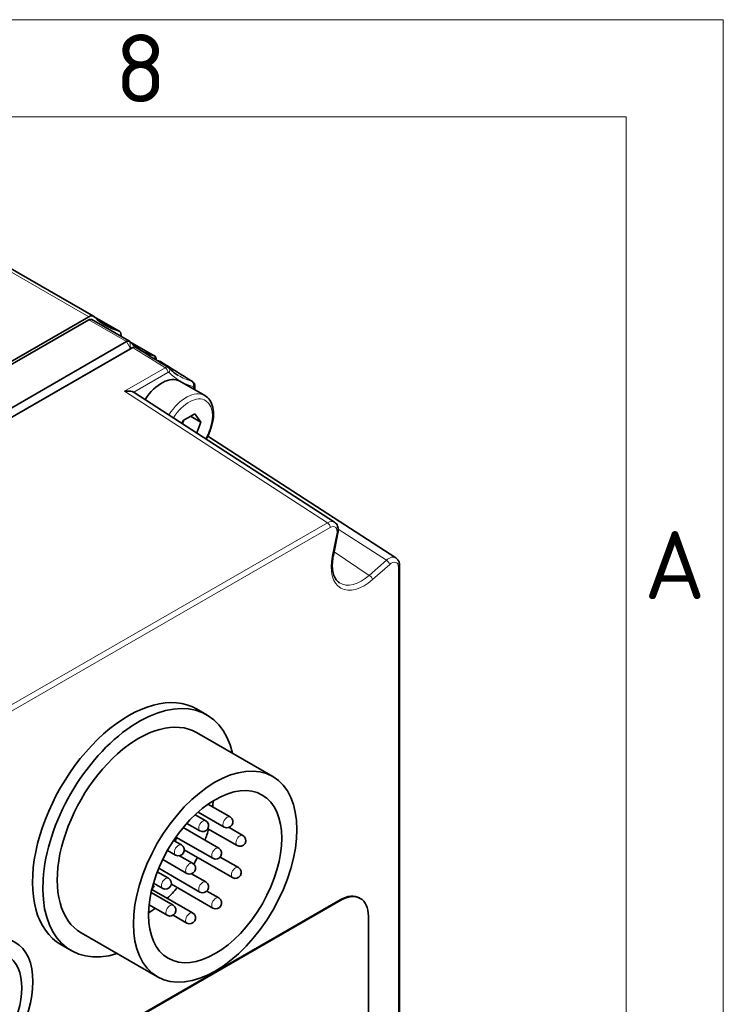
# Model space of a CAD drawing. Header units: millimetres. Extents: x 5 to 415, y 5 to 292.
# Tile 32 of 32: x 379 to 415, y 241 to 292. Entities that reach past the tile are written whole.
import ezdxf

# ---------------------------------------------------------------- set-up
doc = ezdxf.new("R2010")
doc.units = ezdxf.units.MM
for name, color, linetype, lineweight in [('Rahmen (ISO)', 7, 'Continuous', 70), ('Sichtbar (ISO)', 7, 'Continuous', 35), ('Sichtbar schmal (ISO)', 7, 'Continuous', 18)]:
    doc.layers.add(name, color=color, linetype=linetype, lineweight=lineweight)
doc.styles.add('Bezeichnungstext (ISO)', font='isocpeur.ttf')

# ---------------------------------------------------------------- blocks, each defined once
blk = doc.blocks.new('Ränder Basler-A3')
at = {"layer": 'Rahmen (ISO)', "color": 7, "lineweight": 18}
for p, q in [((5, 292), (415, 292)), ((415, 292), (415, 5))]:
    blk.add_line(p, q, dxfattribs=at)
at = {"layer": 'Rahmen (ISO)', "lineweight": 18}
for p, q in [((360, 287), (410, 287)), ((410, 287), (410, 10))]:
    blk.add_line(p, q, dxfattribs=at)
at = {"layer": 'Rahmen (ISO)', "char_height": 3.5, "attachment_point": 5, "style": 'Bezeichnungstext (ISO)'}
for s, insert in [('\\fISOCPEUR|b0|i0;\\H3.5000;8', (385, 289.5)), ('\\fISOCPEUR|b0|i0;\\H3.5000;A', (412.5, 263.917))]:
    blk.add_mtext(s, dxfattribs=dict(at, insert=insert))

msp = doc.modelspace()

# ---------------------------------------------------------------- linework, layer by layer
at = {"layer": 'Sichtbar (ISO)'}
for p, q in [((372.11106725, 282.75813524), (382.57624761, 276.73163867)), ((346.0592247, 255.82205236), (382.3267315, 276.70712052)), ((346.0592247, 255.65854293), (382.3267315, 276.54361109)), ((382.47644117, 276.55832198), (384.41603507, 275.44138414)), ((382.60930616, 276.7067477), (383.88793069, 275.9704368)), ((384.2663254, 275.42667325), (347.9988186, 254.54160509)), ((383.99196797, 275.74074294), (383.99196797, 275.68558814)), ((384.44134541, 275.42095507), (385.72771815, 274.68018227)), ((384.44356561, 275.04343771), (348.24584246, 254.19855528)), ((348.38721535, 254.27637329), (384.58493851, 275.12125572)), ((385.79014052, 274.54236596), (385.79014052, 274.47947763)), ((388.29393664, 272.64862388), (387.02114443, 273.38157616)), ((394.98269719, 266.12053056), (384.65709121, 272.8104884)), ((387.78412942, 272.94220233), (387.78412942, 273.14735464)), ((387.12451488, 271.21184515), (387.18101057, 271.35751563)), ((387.18101057, 271.35751563), (387.79338301, 271.71015747)), ((388.09956923, 271.27331804), (387.56718416, 271.57989821)), ((387.79338301, 271.71015747), (388.09956923, 271.27331804)), ((388.09956923, 271.27331804), (387.8847092, 270.71931542)), ((388.45099179, 270.56034969), (398.1385622, 264.28911272)), ((395.15432301, 265.57482725), (394.91808375, 264.41942651)), ((398.32645056, 263.89606654), (398.32645056, 222.89927177)), ((387.8709202, 256.50811481), (388.40125029, 256.20271802)), ((387.87726647, 255.29280542), (391.8017091, 253.0328692)), ((388.46001189, 251.603865), (389.59736001, 250.94890978)), ((387.80159075, 251.06478185), (388.345781, 250.75140353)), ((387.95348466, 251.20318045), (389.29794068, 250.42895972)), ((387.36995832, 250.62096825), (388.04636168, 250.23145346)), ((387.1790182, 250.39836572), (389.01753244, 249.33963578)), ((388.4581738, 250.34547543), (389.96262105, 249.47912188)), ((389.55230533, 250.40778117), (390.26204038, 249.99907194)), ((386.69054492, 249.73988761), (387.094202, 249.50743695)), ((386.8121277, 249.91726972), (388.71811312, 248.81968572)), ((386.37584799, 249.22873533), (386.79478267, 248.98748689)), ((387.0019152, 248.95300884), (387.67402956, 248.56596392)), ((387.24439619, 249.25505665), (389.72927582, 247.82410964)), ((386.13043327, 248.76248772), (387.37461023, 248.04601386)), ((389.09385055, 248.8824009), (390.02869514, 248.3440597)), ((385.85288933, 248.12413162), (386.42952163, 247.79207117)), ((385.92509522, 248.30545314), (388.04636168, 247.08389703)), ((387.62015427, 248.02170774), (388.345781, 247.6038471)), ((385.62940486, 247.44898377), (385.62940486, 247.37260743)), ((385.62940486, 247.37260743), (385.69358311, 247.40956523)), ((385.65673712, 247.54471398), (386.1301023, 247.27212111)), ((385.69358311, 247.40956523), (385.69358311, 247.37213297)), ((386.57732663, 247.49356016), (388.71811312, 246.26076322)), ((385.53269934, 247.0566283), (386.66286686, 246.4058081)), ((385.56967108, 247.21886088), (387.67402956, 246.00704142)), ((385.58384976, 247.25196519), (385.58384976, 247.27655624)), ((385.62052305, 247.27308393), (385.58384976, 247.25196519)), ((385.58772826, 247.2919692), (385.62052305, 247.27308393)), ((385.61140444, 247.38297319), (385.62940486, 247.37260743)), ((385.66108202, 247.3908491), (385.69358311, 247.37213297)), ((388.40811611, 247.1316528), (389.01753244, 246.78071328)), ((380.42320005, 238.12939777), (395.27244245, 246.68050776)), ((380.45855539, 238.10903798), (395.30779779, 246.66014797)), ((385.43092567, 246.42286167), (386.36344754, 245.88585804)), ((396.27050688, 246.77858038), (396.30586221, 246.7582206)), ((386.67230153, 245.89152404), (387.37461023, 245.48709136)), ((396.72201135, 245.83944515), (396.72201135, 228.67095553)), ((381.93878315, 244.98046253), (385.86322578, 242.72052631)), ((380.88446924, 244.3759467), (381.41479933, 244.07054992))]:
    msp.add_line(p, q, dxfattribs=at)
for centre in [(388.19607134, 250.49142849), (389.44765034, 250.68893475), (390.11233072, 249.73909691), (386.94449234, 249.24746192), (388.86782278, 249.07966075), (387.5243199, 248.30598889), (389.87898548, 248.08408467), (386.27981196, 247.53209614), (388.19607134, 247.34387206), (386.5131572, 246.14583307), (388.86782278, 246.52073825), (387.5243199, 245.74706639)]:
    msp.add_arc(centre, 0.3, 240.064007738, 60.064007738, dxfattribs=at)
for centre, major_axis, ratio, start_param, end_param in [((382.3267315, 276.29834695), (0.24951611, 0.43329172), 0.5780931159, 6.1281326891, 7.0666497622), ((382.3267315, 276.29834695), (0.14970966, 0.25997503), 0.5780931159, 0, 0.783464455), ((387.23226384, 283.27841418), (-4.04216091, -7.01932583), 0.5780931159, 6.1281326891, 6.4343705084), ((383.63841458, 275.53714509), (0.24951611, 0.43329172), 0.5780931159, 5.4958534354, 6.4343705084), ((384.2663254, 275.18140911), (0.14970966, 0.25997503), 0.5780931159, 6.1244571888, 7.0666497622), ((389.0706452, 281.98617137), (-4.04216091, -7.01932583), 0.5780931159, 6.1244571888, 6.4380460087), ((28191.60142401, 15838.30782344), (38803.6121411, -911.99074159), 0.59043254, 3.927441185, 3.9275031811), ((385.57800848, 274.42020724), (0.14970966, 0.25997503), 0.5780931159, 5.4958534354, 6.4380460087), ((757.63841693, 31837.5833902), (18618.42266555, -34112.25434211), 0.5631125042, 5.499506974, 5.4995688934), ((386.07298323, 271.73506763), (0.9481612, 1.64650853), 0.5780931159, 0, 1.4705371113), ((384.29690526, 272.20977287), (0.34976761, 0.60708597), 0.5775777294, 6.2530143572, 6.3019985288), ((384.37769472, 250.44203076), (-3.49322548, -6.06608405), 0.5780931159, 3.1415926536, 6.2831853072), ((384.90802481, 250.13663397), (-3.49322548, -6.06608405), 0.5780931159, 2.5867816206, 6.8379963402), ((384.90802481, 250.13663397), (-2.96924166, -5.15617145), 0.5780931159, 3.1415926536, 6.2831853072), ((385.29693354, 249.91267633), (2.42030623, 4.20292967), 0.5780931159, 5.3909017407, 5.4684113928), ((385.29693354, 249.91267633), (2.42030623, 4.20292967), 0.5780931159, 4.9966365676, 5.1267460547), ((386.97984768, 249.75358709), (0.14970966, 0.25997503), 0.5780931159, 1.3757384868, 2.1185964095), ((385.29693354, 249.91267633), (2.42030623, 4.20292967), 0.5780931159, 4.7145549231, 4.7953633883), ((385.29693354, 249.91267633), (2.42030623, 4.20292967), 0.5780931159, 4.2419697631, 4.4071756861), ((395.27244245, 245.04541351), (0.99806442, 1.73316687), 0.5780931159, 0, 0.783464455), ((395.30779779, 245.02505372), (0.99806442, 1.73316687), 0.5780931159, 5.4958534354, 7.0666497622), ((385.29693354, 249.91267633), (2.42030623, 4.20292967), 0.5780931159, 3.9563665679, 4.0566277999)]:
    msp.add_ellipse(centre, major_axis=major_axis, ratio=ratio, start_param=start_param, end_param=end_param, dxfattribs=at)
for centre, major_axis in [((388.83246744, 247.87669776), (-2.96924166, -5.15617145)), ((388.83246744, 247.87669776), (2.42030623, 4.20292967)), ((376.31667742, 240.66933363), (2.20821754, 3.8346317)), ((376.31667742, 240.66933363), (1.80899177, 3.14136496))]:
    msp.add_ellipse(centre, major_axis=major_axis, ratio=0.5780931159, dxfattribs=at)
for points in [[(384.44520349, 275.04436008), (384.44465801, 275.04405983), (384.44411202, 275.04375236), (384.44356561, 275.04343771)], [(384.44520284, 275.04435968), (384.49275826, 275.07053401), (384.54029834, 275.09670454), (384.58784117, 275.12287577)], [(385.83581882, 274.45099975), (385.88525294, 274.43456031), (385.93539085, 274.41941336), (385.98632333, 274.40553615)], [(385.69358311, 247.37213297), (385.65719633, 247.35117922), (385.62281513, 247.30752975), (385.62052305, 247.27308393)]]:
    msp.add_open_spline(points, degree=3, dxfattribs=at)
for points, knots in [([(384.58493851, 275.12125572), (384.60632831, 275.1333575), (384.62744249, 275.14169553), (384.67998068, 275.15312184), (384.70973799, 275.14980081), (384.73500762, 275.13572934), (384.73637716, 275.13492272), (384.73772676, 275.13408324)], [22.2568529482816, 22.2568529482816, 22.2568529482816, 22.2568529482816, 22.259986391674, 22.259986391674, 22.2649999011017, 22.2649999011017, 22.2652915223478, 22.2652915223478, 22.2652915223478, 22.2652915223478]), ([(385.98632333, 274.40553615), (385.99569057, 274.40295018), (386.00445426, 274.39919403), (386.01294395, 274.39407011), (386.01334462, 274.39382442), (386.01374356, 274.3935759)], [22.519673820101, 22.519673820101, 22.519673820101, 22.519673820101, 22.5213784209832, 22.5213784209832, 22.5214632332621, 22.5214632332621, 22.5214632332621, 22.5214632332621]), ([(386.41602006, 274.09020156), (386.41902206, 274.08833446), (386.42197783, 274.08640144), (386.42778459, 274.08241393), (386.43063557, 274.08035944), (386.43622205, 274.07614058), (386.43895753, 274.07397624), (386.44430411, 274.06955019), (386.44691521, 274.06728851), (386.45200605, 274.06268087), (386.4544858, 274.06033492), (386.45689738, 274.05795346)], [0.0079929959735, 0.0079929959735, 0.0079929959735, 0.0079929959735, 0.0082535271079, 0.0082535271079, 0.0085140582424, 0.0085140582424, 0.0087745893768, 0.0087745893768, 0.0090351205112, 0.0090351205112, 0.0092956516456, 0.0092956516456, 0.0092956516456, 0.0092956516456]), ([(386.45689738, 274.05795346), (386.4857862, 274.02942549), (386.51516741, 274.00165831), (386.57489777, 273.94765409), (386.60524693, 273.92141705), (386.66689738, 273.87048083), (386.69819867, 273.84578164), (386.76173853, 273.79792836), (386.7939771, 273.77477425), (386.85937748, 273.7300181), (386.8925393, 273.70841605), (386.92615605, 273.68759357)], [3.77837025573, 3.77837025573, 3.77837025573, 3.77837025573, 3.80477049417, 3.80477049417, 3.83117073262, 3.83117073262, 3.85757097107, 3.85757097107, 3.88397120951, 3.88397120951, 3.91037144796, 3.91037144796, 3.91037144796, 3.91037144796]), ([(387.67000929, 273.36247753), (387.68753123, 273.35156999), (387.70337594, 273.33841333), (387.73039621, 273.30968696), (387.74157541, 273.29415107), (387.75933887, 273.26302439), (387.76596488, 273.24748142), (387.77588903, 273.21709374), (387.77916547, 273.2022897), (387.78328327, 273.17391046), (387.78412942, 273.16032448), (387.78412942, 273.14735464)], [0.0016593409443, 0.0016593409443, 0.0016593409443, 0.0016593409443, 0.0031866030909, 0.0031866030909, 0.0047138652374, 0.0047138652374, 0.0062411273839, 0.0062411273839, 0.0077683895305, 0.0077683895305, 0.009295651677, 0.009295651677, 0.009295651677, 0.009295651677]), ([(384.64001471, 272.82055179), (384.61738797, 272.83262352), (384.58818046, 272.84396888), (384.51948171, 272.86320525), (384.47937304, 272.8709613), (384.35092447, 272.88550231), (384.25437754, 272.88304705), (384.16432789, 272.86868999)], [0.126506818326, 0.126506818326, 0.126506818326, 0.126506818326, 0.13983947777, 0.13983947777, 0.153924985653, 0.153924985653, 0.182096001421, 0.182096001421, 0.182096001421, 0.182096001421]), ([(388.29393664, 272.64862388), (388.39658025, 272.58951535), (388.48479189, 272.50633809), (388.62812947, 272.29937099), (388.68023996, 272.17319645), (388.74671652, 271.88166402), (388.75570627, 271.71294551), (388.7264261, 271.35579241), (388.68659166, 271.16682049), (388.5635807, 270.79163916), (388.48069581, 270.60549738), (388.37621345, 270.42141054), (388.37192205, 270.41392163), (388.3675999, 270.40645063)], [5.4958534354, 5.4958534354, 5.4958534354, 5.4958534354, 5.7632822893, 5.7632822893, 6.0542330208, 6.0542330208, 6.3823423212, 6.3823423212, 6.7203421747, 6.7203421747, 7.0558415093, 7.0558415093, 7.0701030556, 7.0701030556, 7.0701030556, 7.0701030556]), ([(394.98269719, 266.12053056), (395.01887217, 266.09709279), (395.0505317, 266.06730159), (395.10168262, 266.00098057), (395.12130395, 265.96459634), (395.1501666, 265.88961182), (395.15950742, 265.85095831), (395.17018743, 265.77287829), (395.17153234, 265.73340301), (395.16765583, 265.65418954), (395.16242178, 265.61443675), (395.15432301, 265.57482725)], [-0.1024196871, -0.1024196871, -0.1024196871, -0.1024196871, 0.1012345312, 0.1012345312, 0.3048887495, 0.3048887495, 0.5085429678, 0.5085429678, 0.7121971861, 0.7121971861, 0.9158514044, 0.9158514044, 0.9158514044, 0.9158514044]), ([(394.91808375, 264.41942651), (394.89030455, 264.28356381), (394.87326492, 264.15147549), (394.86072671, 263.90125947), (394.86524086, 263.78315486), (394.89421216, 263.56676088), (394.91866343, 263.4685264), (394.98400099, 263.29605371), (395.02479085, 263.22187561), (395.1186115, 263.09805197), (395.17150767, 263.04827773), (395.23013021, 263.00931625)], [-1.0466043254, -1.0466043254, -1.0466043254, -1.0466043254, -0.8443050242, -0.8443050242, -0.6420057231, -0.6420057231, -0.4397064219, -0.4397064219, -0.2374071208, -0.2374071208, -0.0351078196, -0.0351078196, -0.0351078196, -0.0351078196]), ([(398.1385622, 264.28911272), (398.16545975, 264.27170063), (398.18992684, 264.25078557), (398.23238636, 264.20435442), (398.25039709, 264.17888758), (398.28009172, 264.12567637), (398.29181174, 264.0979352), (398.30988645, 264.04144765), (398.31625683, 264.01268587), (398.3245383, 263.95468434), (398.32645056, 263.92543323), (398.32645056, 263.89606654)], [0.1589163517, 0.1589163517, 0.1589163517, 0.1589163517, 0.31030336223, 0.31030336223, 0.46169037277, 0.46169037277, 0.61307738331, 0.61307738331, 0.76446439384, 0.76446439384, 0.91585140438, 0.91585140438, 0.91585140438, 0.91585140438])]:
    msp.add_open_spline(points, degree=3, knots=knots, dxfattribs=at)
msp.add_rational_spline([(387.15136483, 271.19444907), (387.18023571, 271.29070867), (387.21971989, 271.37980685)], [1.06969679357, 1.08182949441, 1.07472878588], degree=2, dxfattribs=at)
at = {"layer": 'Sichtbar schmal (ISO)'}
for p, q in [((371.86155114, 282.73361708), (382.3267315, 276.70712052)), ((382.3267315, 276.54361109), (384.2663254, 275.42667325)), ((382.62506223, 276.69109295), (383.84735931, 275.98721887)), ((384.47696196, 275.06184063), (384.2663254, 275.42667325)), ((384.43790825, 275.42443633), (384.47810025, 275.06246719)), ((384.45096794, 275.41127101), (385.70274551, 274.69042025)), ((384.58493851, 275.12125572), (384.44356561, 275.04343771)), ((385.74323117, 274.50865437), (385.70274551, 274.69042025)), ((386.26323654, 274.0773711), (384.16432789, 272.86868999)), ((384.64001471, 272.82055179), (386.40095592, 273.83461039)), ((394.62068959, 266.09401555), (384.16432789, 272.86868999)), ((387.72555077, 273.0659155), (387.72555077, 272.97593553)), ((394.62068959, 266.09401555), (363.40468734, 248.11791539)), ((363.54240671, 247.87515468), (394.75840897, 265.85125484)), ((395.16874788, 265.77461746), (397.64865531, 264.16925239)), ((395.09979829, 265.53345226), (394.86355903, 264.37805153)), ((396.76699839, 263.38840336), (394.95368776, 264.59355885)), ((397.64865531, 264.16925239), (396.76699839, 263.38840336)), ((396.94130777, 263.17228297), (397.82296469, 263.953132)), ((398.26787192, 263.8146274), (398.26787192, 222.81783263)), ((395.27244245, 246.68050776), (395.30779779, 246.66014797))]:
    msp.add_line(p, q, dxfattribs=at)
for centre, major_axis, ratio, start_param, end_param in [((386.25953456, 273.91604953), (0.09980644, -0.17331669), 0.5780931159, 0.7873318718, 2.3319482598), ((386.31636759, 273.91564612), (0.14052978, 0.14230734), 0.8067406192, 4.9210121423, 6.2831853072), ((391.21529388, 280.64179616), (-4.17597738, -7.25170187), 0.5780931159, 6.1326310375, 6.42987216), ((391.0775745, 280.72110348), (-4.07620514, -7.07844458), 0.5780931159, 6.2646322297, 6.42987216), ((387.55547367, 273.19656247), (0.05378172, 0.19263314), 0.8072078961, 4.5089384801, 6.0535548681), ((387.34577543, 271.00211535), (0.9481612, 1.64650853), 0.5780931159, 0, 1.5111270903), ((387.58412942, 273.14735464), (0.2, 0), 0.575861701, 5.4977871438, 6.2831853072), ((387.48719679, 270.92067621), (0.84835476, 1.47319184), 0.5780931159, 4.7098366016, 7.7958946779), ((394.61667178, 265.52359842), (0.35856456, 0.60157039), 0.5791110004, 6.2615261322, 7.0749578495), ((394.61698761, 265.93269398), (-0.09980644, 0.17331669), 0.5780931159, 3.9289245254, 5.4735409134), ((394.75809313, 265.44215927), (0.24983401, 0.43363284), 0.5775777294, 5.2347432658, 7.0664460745), ((394.95837694, 265.6148914), (0.19594607, -0.04006416), 0.4066181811, 5.5980662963, 6.2831853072), ((396.50387292, 264.81688932), (-1.19932823, -2.08264503), 0.5773019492, 5.2346525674, 7.3278612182), ((394.72213768, 264.45949067), (0.19594607, -0.04006416), 0.4066181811, 5.5980662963, 6.2831853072), ((397.77277598, 263.69203373), (0.3584208, 0.60165473), 0.5764998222, 6.2617104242, 7.3364781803), ((397.68154333, 264.03457114), (-0.13260257, 0.14972161), 0.4093510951, 3.8278059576, 5.3724223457), ((397.91419733, 263.61059459), (0.2496544, 0.4337368), 0.5775766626, 5.496064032, 7.3277668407), ((398.12645056, 263.89606654), (0.2, 0), 0.575861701, 5.4977871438, 6.2831853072), ((396.36245156, 264.89832846), (-1.0885625, -1.91594098), 0.5771379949, 6.2427980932, 7.3245102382), ((396.79988641, 263.25372211), (-0.13260257, 0.14972161), 0.4093510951, 3.8278059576, 5.3724223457), ((389.44765034, 250.68893475), (0.14970966, 0.25997503), 0.5780931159, 0, 3.1415926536), ((388.19607134, 250.49142849), (0.14970966, 0.25997503), 0.5780931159, 0, 3.1415926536), ((390.11233072, 249.73909691), (0.14970966, 0.25997503), 0.5780931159, 0, 3.1415926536), ((386.94449234, 249.24746192), (0.14970966, 0.25997503), 0.5780931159, 0, 3.1415926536), ((388.86782278, 249.07966075), (0.14970966, 0.25997503), 0.5780931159, 0, 3.1415926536), ((387.5243199, 248.30598889), (0.14970966, 0.25997503), 0.5780931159, 0, 3.1415926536), ((389.87898548, 248.08408467), (0.14970966, 0.25997503), 0.5780931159, 0, 3.1415926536), ((386.27981196, 247.53209614), (0.14970966, 0.25997503), 0.5780931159, 0, 3.1415926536), ((388.19607134, 247.34387206), (0.14970966, 0.25997503), 0.5780931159, 0, 3.1415926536), ((386.5131572, 246.14583307), (0.14970966, 0.25997503), 0.5780931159, 0, 3.1415926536), ((388.86782278, 246.52073825), (0.14970966, 0.25997503), 0.5780931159, 0, 3.1415926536), ((387.5243199, 245.74706639), (0.14970966, 0.25997503), 0.5780931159, 0, 3.1415926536)]:
    msp.add_ellipse(centre, major_axis=major_axis, ratio=ratio, start_param=start_param, end_param=end_param, dxfattribs=at)
for points in [[(384.58493851, 275.12125572), (385.14435333, 274.77328417), (385.70378609, 274.42532268), (386.26323654, 274.0773711)], [(385.98632333, 274.40553615), (386.53862929, 274.06175666), (387.09093385, 273.71799721), (387.64323706, 273.37425753)]]:
    msp.add_open_spline(points, degree=3, dxfattribs=at)
for points, knots in [([(386.41600865, 274.09018642), (386.40767959, 274.09536201), (386.3985726, 274.0993158), (386.36140818, 274.10931301), (386.32912246, 274.10612619), (386.28463145, 274.08856606), (386.27391355, 274.08340954), (386.26323654, 274.0773711)], [-0.0079929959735, -0.0079929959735, -0.0079929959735, -0.0079929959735, -0.0062961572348, -0.0062961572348, -0.0014969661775, -0.0014969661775, 0, 0, 0, 0]), ([(386.40095592, 273.83461039), (386.4044843, 273.83664225), (386.40803073, 273.83837739), (386.42277154, 273.84428644), (386.43351634, 273.84535936), (386.4484472, 273.8413223), (386.45358515, 273.83835827), (386.45778895, 273.83420698)], [0, 0, 0, 0, 0.0014969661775, 0.0014969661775, 0.0062961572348, 0.0062961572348, 0.0092956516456, 0.0092956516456, 0.0092956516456, 0.0092956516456]), ([(387.67000876, 273.36247745), (387.66920186, 273.36298001), (387.66838779, 273.36347126), (387.65999625, 273.36837481), (387.65183835, 273.37182499), (387.64323706, 273.37425753)], [-0.0016593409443, -0.0016593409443, -0.0016593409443, -0.0016593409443, -0.0014969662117, -0.0014969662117, 0, 0, 0, 0]), ([(387.69689503, 273.11512332), (387.69973191, 273.11433129), (387.70242535, 273.11319733), (387.71295054, 273.10705036), (387.71895918, 273.09901147), (387.72446577, 273.081759), (387.72555077, 273.07408959), (387.72555077, 273.0659155)], [0, 0, 0, 0, 0.0014969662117, 0.0014969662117, 0.0062961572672, 0.0062961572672, 0.009295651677, 0.009295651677, 0.009295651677, 0.009295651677])]:
    msp.add_open_spline(points, degree=3, knots=knots, dxfattribs=at)

# ---------------------------------------------------------------- block references
msp.add_blockref('Ränder Basler-A3', (0, 0))

doc.saveas('drawing.dxf')
